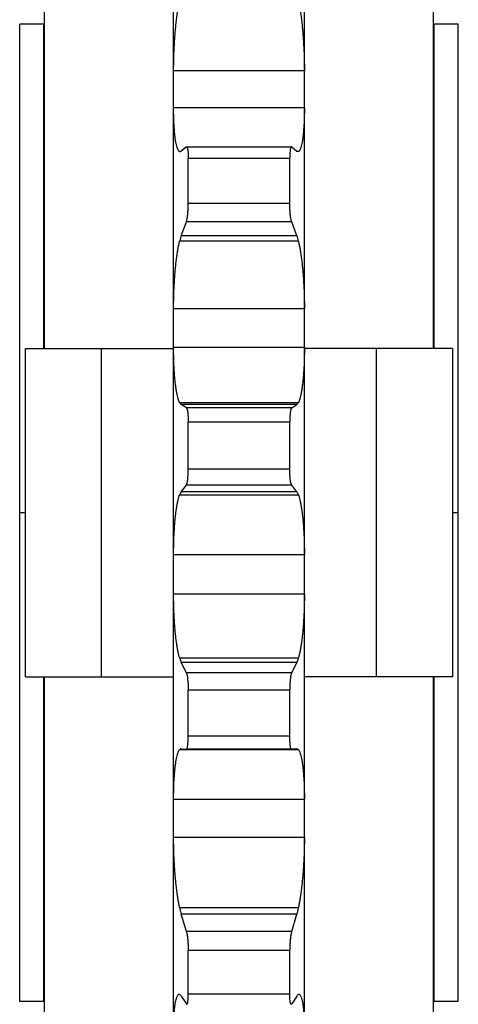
# Model space of a CAD drawing. Header units: inches. Extents: x 0 to 22, y 0 to 17.
# Tile 4 of 6: x 15.5 to 17.2, y 7.5 to 11.2. Entities that reach past the tile are written whole.
import ezdxf

# ---------------------------------------------------------------- set-up
doc = ezdxf.new("R2010")
doc.units = ezdxf.units.IN
doc.header["$LTSCALE"] = 1.21
doc.header["$MEASUREMENT"] = 0
doc.layers.get('0').update_dxf_attribs({"linetype": 'CONTINUOUS'})
doc.layers.add('ALL_FEATURES', color=7, linetype='CONTINUOUS')

msp = doc.modelspace()

# ---------------------------------------------------------------- linework, layer by layer
at = {"color": 7, "linetype": 'CONTINUOUS'}
for p, q in [((16.1133, 4.7659), (16.1133, 13.6674)), ((16.6111, 4.7659), (16.6111, 13.6674)), ((15.5272, 7.5142), (15.5272, 11.2322)), ((15.6187, 11.2322), (15.5272, 11.2322)), ((15.6187, 9.9982), (15.6187, 11.2322)), ((17.1057, 9.9982), (17.1057, 11.2322)), ((17.1972, 11.2322), (17.1057, 11.2322)), ((17.1972, 7.5142), (17.1972, 11.2322)), ((15.6187, 11.1232), (15.6222, 11.1232)), ((17.1022, 11.1232), (17.1057, 11.1232)), ((16.1133, 11.0557), (16.6111, 11.0557)), ((16.6111, 10.914), (16.1133, 10.914)), ((16.1617, 10.765), (16.1425, 10.749)), ((16.1617, 10.765), (16.1627, 10.7654)), ((16.1627, 10.7654), (16.5617, 10.7654)), ((16.5627, 10.765), (16.5617, 10.7654)), ((16.5627, 10.765), (16.5819, 10.749)), ((16.1365, 10.7471), (16.1378, 10.747)), ((16.1386, 10.7471), (16.1378, 10.7471)), ((16.1688, 10.5492), (16.1688, 10.7214)), ((16.5556, 10.7214), (16.1688, 10.7214)), ((16.5556, 10.5492), (16.5556, 10.7214)), ((16.5878, 10.7471), (16.5857, 10.7471)), ((16.5878, 10.7471), (16.5866, 10.747)), ((16.5556, 10.5492), (16.1688, 10.5492)), ((16.1425, 10.4268), (16.1617, 10.4798)), ((16.5627, 10.4798), (16.1617, 10.4798)), ((16.5819, 10.4268), (16.5627, 10.4798)), ((16.5819, 10.4268), (16.1425, 10.4268)), ((16.1365, 10.4073), (16.5878, 10.4073)), ((16.1133, 10.1506), (16.6111, 10.1506)), ((16.6111, 10.0012), (16.1133, 10.0012)), ((16.5878, 9.7918), (16.1365, 9.7918)), ((16.5819, 9.7849), (16.1425, 9.7849)), ((16.1617, 9.7727), (16.1425, 9.7849)), ((16.5627, 9.7727), (16.5819, 9.7849)), ((16.5627, 9.7727), (16.1617, 9.7727)), ((16.1688, 9.5394), (16.1688, 9.7171)), ((16.5556, 9.7171), (16.1688, 9.7171)), ((16.5556, 9.5394), (16.5556, 9.7171)), ((16.5556, 9.5394), (16.1688, 9.5394)), ((16.1425, 9.4525), (16.1617, 9.4785)), ((16.5627, 9.4785), (16.1617, 9.4785)), ((16.5819, 9.4525), (16.5627, 9.4785)), ((16.1365, 9.4412), (16.5878, 9.4412)), ((16.5819, 9.4525), (16.1425, 9.4525)), ((15.5497, 9.3732), (15.5272, 9.3732)), ((17.1972, 9.3732), (17.1747, 9.3732)), ((16.1133, 9.2136), (16.6111, 9.2136)), ((16.6111, 9.0627), (16.1133, 9.0627)), ((16.5878, 8.8194), (16.1365, 8.8194)), ((16.5819, 8.8039), (16.1425, 8.8039)), ((16.1617, 8.7642), (16.1425, 8.8039)), ((16.5627, 8.7642), (16.5819, 8.8039)), ((15.6187, 7.5142), (15.6187, 8.7482)), ((16.5627, 8.7642), (16.1617, 8.7642)), ((17.1057, 7.5142), (17.1057, 8.7482)), ((16.5556, 8.6986), (16.1688, 8.6986)), ((16.1688, 8.5228), (16.1688, 8.6986)), ((16.5556, 8.5228), (16.5556, 8.6986)), ((16.5556, 8.5228), (16.1688, 8.5228)), ((16.1365, 8.4723), (16.5878, 8.4723)), ((16.1425, 8.4749), (16.1419, 8.4749)), ((16.1425, 8.4749), (16.1617, 8.473)), ((16.1617, 8.473), (16.1618, 8.473)), ((16.5625, 8.473), (16.1618, 8.473)), ((16.5627, 8.473), (16.5625, 8.473)), ((16.5819, 8.4749), (16.5627, 8.473)), ((16.5819, 8.4749), (16.5825, 8.4749)), ((16.1133, 8.2832), (16.6111, 8.2832)), ((16.6111, 8.1369), (16.1133, 8.1369)), ((16.5878, 7.8696), (16.1365, 7.8696)), ((16.5819, 7.8462), (16.1425, 7.8462)), ((16.1617, 7.7805), (16.1425, 7.8462)), ((16.5627, 7.7805), (16.5819, 7.8462)), ((16.5627, 7.7805), (16.1617, 7.7805)), ((16.5556, 7.7078), (16.1688, 7.7078)), ((16.1688, 7.541), (16.1688, 7.7078)), ((16.5556, 7.541), (16.5556, 7.7078)), ((15.6187, 7.6232), (15.6222, 7.6232)), ((17.1022, 7.6232), (17.1057, 7.6232)), ((16.1342, 7.541), (16.1365, 7.5404)), ((16.1425, 7.5341), (16.1617, 7.5043)), ((16.5556, 7.541), (16.1688, 7.541)), ((16.5819, 7.5341), (16.5627, 7.5043)), ((16.5878, 7.5404), (16.5902, 7.541)), ((15.6187, 7.5142), (15.5272, 7.5142)), ((17.1972, 7.5142), (17.1057, 7.5142))]:
    msp.add_line(p, q, dxfattribs=at)
for points, knots in [([(16.1133, 11.0557), (16.1133, 11.063), (16.1134, 11.0777), (16.1139, 11.1), (16.1146, 11.1226), (16.1157, 11.1455), (16.117, 11.1683), (16.1187, 11.1909), (16.1206, 11.2132), (16.1227, 11.235), (16.125, 11.2561), (16.1276, 11.2764), (16.1304, 11.2957), (16.1333, 11.3138), (16.1354, 11.3254), (16.1365, 11.331)], [0, 0, 0, 0, 0.078624, 0.159539, 0.24171, 0.324405, 0.407427, 0.489819, 0.57072, 0.650056, 0.727109, 0.801017, 0.871573, 0.938198, 1, 1, 1, 1]), ([(16.5878, 11.331), (16.5889, 11.3254), (16.5911, 11.3138), (16.594, 11.2957), (16.5968, 11.2764), (16.5993, 11.2561), (16.6017, 11.235), (16.6038, 11.2132), (16.6057, 11.1909), (16.6073, 11.1683), (16.6087, 11.1455), (16.6097, 11.1226), (16.6105, 11.1), (16.611, 11.0777), (16.6111, 11.063), (16.6111, 11.0557)], [0, 0, 0, 0, 0.061802, 0.128427, 0.198983, 0.272891, 0.349944, 0.42928, 0.510181, 0.592573, 0.675595, 0.75829, 0.840461, 0.921376, 1, 1, 1, 1]), ([(16.1365, 10.7471), (16.1354, 10.7474), (16.1329, 10.7492), (16.13, 10.7535), (16.1274, 10.7597), (16.1249, 10.7679), (16.1225, 10.7779), (16.1204, 10.7898), (16.1186, 10.8034), (16.117, 10.8186), (16.1156, 10.8353), (16.1146, 10.8534), (16.1138, 10.8727), (16.1134, 10.893), (16.1133, 10.9069), (16.1133, 10.914)], [0, 0, 0, 0, 0.021099, 0.050332, 0.089636, 0.139414, 0.19983, 0.270357, 0.350376, 0.439874, 0.538004, 0.643646, 0.756574, 0.875863, 1, 1, 1, 1]), ([(16.6111, 10.914), (16.6111, 10.9069), (16.611, 10.893), (16.6105, 10.8727), (16.6098, 10.8534), (16.6087, 10.8353), (16.6074, 10.8186), (16.6058, 10.8034), (16.6039, 10.7898), (16.6018, 10.7779), (16.5995, 10.7679), (16.597, 10.7597), (16.5943, 10.7535), (16.5915, 10.7492), (16.589, 10.7474), (16.5878, 10.7471)], [0, 0, 0, 0, 0.124137, 0.243426, 0.356354, 0.461996, 0.560126, 0.649624, 0.729643, 0.80017, 0.860586, 0.910364, 0.949668, 0.978901, 1, 1, 1, 1]), ([(16.1627, 10.7653), (16.1627, 10.7653), (16.1633, 10.7653), (16.1643, 10.7643), (16.1652, 10.7622), (16.1661, 10.759), (16.1669, 10.7548), (16.1676, 10.7496), (16.1681, 10.7435), (16.1685, 10.7367), (16.1687, 10.7292), (16.1688, 10.7241), (16.1688, 10.7214)], [0, 0, 0, 0, 0.004811, 0.035563, 0.085668, 0.158847, 0.25437, 0.370942, 0.506791, 0.658405, 0.824247, 1, 1, 1, 1]), ([(16.5617, 10.7653), (16.5616, 10.7653), (16.5611, 10.7653), (16.5601, 10.7643), (16.5592, 10.7622), (16.5583, 10.759), (16.5575, 10.7548), (16.5568, 10.7496), (16.5563, 10.7435), (16.5559, 10.7367), (16.5556, 10.7292), (16.5556, 10.7241), (16.5556, 10.7214)], [0, 0, 0, 0, 0.004811, 0.035563, 0.085668, 0.158847, 0.25437, 0.370942, 0.506791, 0.658405, 0.824247, 1, 1, 1, 1]), ([(16.1378, 10.747), (16.1383, 10.747), (16.1401, 10.7473), (16.1416, 10.7483), (16.1425, 10.749)], [0, 0, 0, 0, 0.332976, 1, 1, 1, 1]), ([(16.5866, 10.747), (16.586, 10.747), (16.5843, 10.7473), (16.5828, 10.7483), (16.5819, 10.749)], [0, 0, 0, 0, 0.332976, 1, 1, 1, 1]), ([(16.1617, 10.4798), (16.1622, 10.481), (16.163, 10.4839), (16.1641, 10.4887), (16.1651, 10.4944), (16.166, 10.501), (16.1668, 10.5082), (16.1675, 10.516), (16.1681, 10.5241), (16.1685, 10.5325), (16.1687, 10.5409), (16.1688, 10.5465), (16.1688, 10.5492)], [0, 0, 0, 0, 0.056726, 0.127772, 0.211403, 0.30675, 0.411284, 0.523185, 0.640536, 0.760274, 0.881155, 1, 1, 1, 1]), ([(16.5627, 10.4798), (16.5622, 10.481), (16.5614, 10.4839), (16.5603, 10.4887), (16.5593, 10.4944), (16.5583, 10.501), (16.5575, 10.5082), (16.5568, 10.516), (16.5563, 10.5241), (16.5559, 10.5325), (16.5556, 10.5409), (16.5556, 10.5465), (16.5556, 10.5492)], [0, 0, 0, 0, 0.056726, 0.127772, 0.211403, 0.30675, 0.411284, 0.523185, 0.640536, 0.760274, 0.881155, 1, 1, 1, 1]), ([(16.1425, 10.4268), (16.1414, 10.4238), (16.1393, 10.4173), (16.1375, 10.4108), (16.1365, 10.4073)], [0, 0, 0, 0, 0.467308, 1, 1, 1, 1]), ([(16.5819, 10.4268), (16.583, 10.4238), (16.5851, 10.4173), (16.5869, 10.4108), (16.5878, 10.4073)], [0, 0, 0, 0, 0.467308, 1, 1, 1, 1]), ([(16.1133, 10.1506), (16.1133, 10.1582), (16.1134, 10.1734), (16.1138, 10.1963), (16.1146, 10.2192), (16.1157, 10.2418), (16.117, 10.2639), (16.1187, 10.2855), (16.1205, 10.3063), (16.1227, 10.3262), (16.125, 10.3451), (16.1276, 10.3627), (16.1303, 10.3789), (16.1332, 10.3937), (16.1354, 10.4029), (16.1365, 10.4073)], [0, 0, 0, 0, 0.088211, 0.177254, 0.265991, 0.353646, 0.440011, 0.52409, 0.605014, 0.68271, 0.756461, 0.825435, 0.889427, 0.947883, 1, 1, 1, 1]), ([(16.5878, 10.4073), (16.589, 10.4029), (16.5911, 10.3937), (16.5941, 10.3789), (16.5968, 10.3627), (16.5994, 10.3451), (16.6017, 10.3262), (16.6038, 10.3063), (16.6057, 10.2855), (16.6073, 10.2639), (16.6087, 10.2418), (16.6098, 10.2192), (16.6105, 10.1963), (16.611, 10.1734), (16.6111, 10.1582), (16.6111, 10.1506)], [0, 0, 0, 0, 0.052117, 0.110573, 0.174565, 0.243539, 0.31729, 0.394986, 0.47591, 0.559989, 0.646354, 0.734009, 0.822746, 0.911789, 1, 1, 1, 1]), ([(16.1365, 9.7918), (16.1353, 9.7939), (16.1331, 9.7989), (16.1302, 9.8076), (16.1275, 9.8181), (16.1249, 9.8304), (16.1226, 9.8444), (16.1205, 9.86), (16.1186, 9.877), (16.117, 9.8954), (16.1157, 9.9149), (16.1146, 9.9354), (16.1138, 9.9568), (16.1134, 9.9788), (16.1133, 9.9937), (16.1133, 10.0012)], [0, 0, 0, 0, 0.03431, 0.077396, 0.128865, 0.188319, 0.255613, 0.330012, 0.410817, 0.497969, 0.590601, 0.687643, 0.788873, 0.893436, 1, 1, 1, 1]), ([(16.6111, 10.0012), (16.6111, 9.9937), (16.611, 9.9788), (16.6105, 9.9568), (16.6098, 9.9354), (16.6087, 9.9149), (16.6074, 9.8954), (16.6058, 9.877), (16.6039, 9.86), (16.6018, 9.8444), (16.5994, 9.8304), (16.5969, 9.8181), (16.5942, 9.8076), (16.5913, 9.7989), (16.589, 9.7939), (16.5878, 9.7918)], [0, 0, 0, 0, 0.106564, 0.211127, 0.312357, 0.409399, 0.502031, 0.589183, 0.669988, 0.744387, 0.811681, 0.871135, 0.922604, 0.96569, 1, 1, 1, 1]), ([(16.1365, 9.7918), (16.1374, 9.7903), (16.1391, 9.7878), (16.1413, 9.7856), (16.1425, 9.7849)], [0, 0, 0, 0, 0.562013, 1, 1, 1, 1]), ([(16.5878, 9.7918), (16.587, 9.7903), (16.5853, 9.7878), (16.583, 9.7856), (16.5819, 9.7849)], [0, 0, 0, 0, 0.562013, 1, 1, 1, 1]), ([(16.1617, 9.7727), (16.1622, 9.7724), (16.1631, 9.7711), (16.1642, 9.7686), (16.1652, 9.7649), (16.1661, 9.7602), (16.1669, 9.7546), (16.1675, 9.7482), (16.1681, 9.7411), (16.1685, 9.7334), (16.1687, 9.7254), (16.1688, 9.7199), (16.1688, 9.7171)], [0, 0, 0, 0, 0.031332, 0.080014, 0.146666, 0.231193, 0.331603, 0.446224, 0.573159, 0.709095, 0.852629, 1, 1, 1, 1]), ([(16.5627, 9.7727), (16.5622, 9.7724), (16.5612, 9.7711), (16.5602, 9.7686), (16.5592, 9.7649), (16.5583, 9.7602), (16.5575, 9.7546), (16.5568, 9.7482), (16.5563, 9.7411), (16.5559, 9.7334), (16.5556, 9.7254), (16.5556, 9.7199), (16.5556, 9.7171)], [0, 0, 0, 0, 0.031332, 0.080014, 0.146666, 0.231193, 0.331603, 0.446224, 0.573159, 0.709095, 0.852629, 1, 1, 1, 1]), ([(16.1617, 9.4785), (16.1622, 9.4792), (16.1631, 9.481), (16.1641, 9.4844), (16.1651, 9.4887), (16.166, 9.4941), (16.1669, 9.5003), (16.1675, 9.5073), (16.1681, 9.5148), (16.1685, 9.5228), (16.1687, 9.531), (16.1688, 9.5366), (16.1688, 9.5394)], [0, 0, 0, 0, 0.040144, 0.097164, 0.170301, 0.259047, 0.361163, 0.474901, 0.598349, 0.728277, 0.863343, 1, 1, 1, 1]), ([(16.5627, 9.4785), (16.5622, 9.4792), (16.5613, 9.481), (16.5602, 9.4844), (16.5592, 9.4887), (16.5583, 9.4941), (16.5575, 9.5003), (16.5568, 9.5073), (16.5563, 9.5148), (16.5559, 9.5228), (16.5556, 9.531), (16.5556, 9.5366), (16.5556, 9.5394)], [0, 0, 0, 0, 0.040144, 0.097164, 0.170301, 0.259047, 0.361163, 0.474901, 0.598349, 0.728277, 0.863343, 1, 1, 1, 1]), ([(16.1133, 9.2136), (16.1133, 9.2213), (16.1134, 9.2364), (16.1138, 9.259), (16.1146, 9.2811), (16.1157, 9.3025), (16.117, 9.3231), (16.1186, 9.3428), (16.1205, 9.3612), (16.1226, 9.3784), (16.125, 9.3942), (16.1275, 9.4084), (16.1302, 9.421), (16.1331, 9.4318), (16.1354, 9.4383), (16.1365, 9.4412)], [0, 0, 0, 0, 0.099654, 0.198382, 0.294924, 0.388455, 0.478758, 0.564789, 0.645677, 0.721356, 0.791116, 0.854176, 0.910357, 0.95917, 1, 1, 1, 1]), ([(16.1425, 9.4525), (16.1414, 9.4509), (16.1392, 9.4473), (16.1374, 9.4434), (16.1365, 9.4412)], [0, 0, 0, 0, 0.448158, 1, 1, 1, 1]), ([(16.5819, 9.4525), (16.583, 9.4509), (16.5852, 9.4473), (16.5869, 9.4434), (16.5878, 9.4412)], [0, 0, 0, 0, 0.448158, 1, 1, 1, 1]), ([(16.5878, 9.4412), (16.589, 9.4383), (16.5912, 9.4318), (16.5941, 9.421), (16.5969, 9.4084), (16.5994, 9.3942), (16.6018, 9.3784), (16.6039, 9.3612), (16.6057, 9.3428), (16.6074, 9.3231), (16.6087, 9.3025), (16.6098, 9.2811), (16.6105, 9.259), (16.611, 9.2364), (16.6111, 9.2213), (16.6111, 9.2136)], [0, 0, 0, 0, 0.04083, 0.089643, 0.145824, 0.208884, 0.278644, 0.354323, 0.435211, 0.521242, 0.611545, 0.705076, 0.801618, 0.900346, 1, 1, 1, 1]), ([(16.1365, 8.8194), (16.1354, 8.823), (16.1332, 8.8309), (16.1303, 8.8438), (16.1275, 8.8582), (16.125, 8.8742), (16.1226, 8.8916), (16.1205, 8.9103), (16.1186, 8.93), (16.117, 8.9507), (16.1157, 8.9722), (16.1146, 8.9944), (16.1138, 9.0169), (16.1134, 9.0398), (16.1133, 9.0551), (16.1133, 9.0627)], [0, 0, 0, 0, 0.046734, 0.100617, 0.160917, 0.227104, 0.298979, 0.375734, 0.456653, 0.541664, 0.629899, 0.720336, 0.812765, 0.906385, 1, 1, 1, 1]), ([(16.6111, 9.0627), (16.6111, 9.0551), (16.611, 9.0398), (16.6105, 9.0169), (16.6098, 8.9944), (16.6087, 8.9722), (16.6074, 8.9507), (16.6057, 8.93), (16.6039, 8.9103), (16.6017, 8.8916), (16.5994, 8.8742), (16.5968, 8.8582), (16.5941, 8.8438), (16.5912, 8.8309), (16.589, 8.823), (16.5878, 8.8194)], [0, 0, 0, 0, 0.093615, 0.187235, 0.279664, 0.370101, 0.458336, 0.543347, 0.624266, 0.701021, 0.772896, 0.839083, 0.899383, 0.953266, 1, 1, 1, 1]), ([(16.1365, 8.8194), (16.1374, 8.8165), (16.1392, 8.8113), (16.1414, 8.8062), (16.1425, 8.8039)], [0, 0, 0, 0, 0.54085, 1, 1, 1, 1]), ([(16.5878, 8.8194), (16.5869, 8.8165), (16.5851, 8.8113), (16.583, 8.8062), (16.5819, 8.8039)], [0, 0, 0, 0, 0.54085, 1, 1, 1, 1]), ([(16.1617, 8.7642), (16.1622, 8.7632), (16.163, 8.7608), (16.1641, 8.7568), (16.1651, 8.7517), (16.166, 8.7457), (16.1668, 8.7389), (16.1675, 8.7315), (16.1681, 8.7236), (16.1685, 8.7154), (16.1687, 8.7071), (16.1688, 8.7015), (16.1688, 8.6986)], [0, 0, 0, 0, 0.048735, 0.113144, 0.19185, 0.284123, 0.387556, 0.50036, 0.620615, 0.745178, 0.872757, 1, 1, 1, 1]), ([(16.5627, 8.7642), (16.5622, 8.7632), (16.5613, 8.7608), (16.5603, 8.7568), (16.5593, 8.7517), (16.5583, 8.7457), (16.5575, 8.7389), (16.5568, 8.7315), (16.5563, 8.7236), (16.5559, 8.7154), (16.5556, 8.7071), (16.5556, 8.7015), (16.5556, 8.6986)], [0, 0, 0, 0, 0.048735, 0.113144, 0.19185, 0.284123, 0.387556, 0.50036, 0.620615, 0.745178, 0.872757, 1, 1, 1, 1]), ([(16.1618, 8.473), (16.1622, 8.473), (16.1632, 8.4736), (16.1642, 8.4754), (16.1652, 8.4783), (16.1661, 8.4823), (16.1669, 8.4872), (16.1676, 8.493), (16.1681, 8.4997), (16.1685, 8.507), (16.1687, 8.5147), (16.1688, 8.5201), (16.1688, 8.5228)], [0, 0, 0, 0, 0.022298, 0.061737, 0.120681, 0.199988, 0.298087, 0.413437, 0.544185, 0.686926, 0.8402, 1, 1, 1, 1]), ([(16.5625, 8.473), (16.5622, 8.473), (16.5611, 8.4736), (16.5602, 8.4754), (16.5592, 8.4783), (16.5583, 8.4823), (16.5575, 8.4872), (16.5568, 8.493), (16.5563, 8.4997), (16.5559, 8.507), (16.5556, 8.5147), (16.5556, 8.5201), (16.5556, 8.5228)], [0, 0, 0, 0, 0.022298, 0.061737, 0.120681, 0.199988, 0.298087, 0.413437, 0.544185, 0.686926, 0.8402, 1, 1, 1, 1]), ([(16.1133, 8.2832), (16.1133, 8.2906), (16.1134, 8.305), (16.1138, 8.3264), (16.1146, 8.3468), (16.1157, 8.3662), (16.117, 8.3844), (16.1186, 8.4012), (16.1205, 8.4166), (16.1226, 8.4304), (16.1249, 8.4425), (16.1274, 8.4528), (16.1301, 8.4612), (16.133, 8.4677), (16.1353, 8.4711), (16.1365, 8.4723)], [0, 0, 0, 0, 0.114644, 0.226007, 0.332673, 0.433753, 0.529023, 0.617387, 0.697981, 0.770764, 0.835062, 0.89021, 0.936151, 0.972695, 1, 1, 1, 1]), ([(16.1419, 8.4749), (16.1411, 8.4749), (16.139, 8.4745), (16.1374, 8.4732), (16.1365, 8.4723)], [0, 0, 0, 0, 0.406251, 1, 1, 1, 1]), ([(16.5825, 8.4749), (16.5833, 8.4749), (16.5853, 8.4745), (16.587, 8.4732), (16.5878, 8.4723)], [0, 0, 0, 0, 0.406251, 1, 1, 1, 1]), ([(16.5878, 8.4723), (16.5891, 8.4711), (16.5914, 8.4677), (16.5942, 8.4612), (16.597, 8.4528), (16.5995, 8.4425), (16.6018, 8.4304), (16.6039, 8.4166), (16.6058, 8.4012), (16.6074, 8.3844), (16.6087, 8.3662), (16.6098, 8.3468), (16.6105, 8.3264), (16.611, 8.305), (16.6111, 8.2906), (16.6111, 8.2832)], [0, 0, 0, 0, 0.027305, 0.063849, 0.10979, 0.164938, 0.229236, 0.302019, 0.382613, 0.470977, 0.566247, 0.667327, 0.773993, 0.885356, 1, 1, 1, 1]), ([(16.1365, 7.8696), (16.1354, 7.8746), (16.1333, 7.8851), (16.1303, 7.9016), (16.1276, 7.9194), (16.125, 7.9385), (16.1227, 7.9586), (16.1205, 7.9795), (16.1187, 8.0012), (16.117, 8.0234), (16.1157, 8.046), (16.1146, 8.0689), (16.1138, 8.0917), (16.1134, 8.1144), (16.1133, 8.1295), (16.1133, 8.1369)], [0, 0, 0, 0, 0.057101, 0.119768, 0.187148, 0.25867, 0.334129, 0.412676, 0.493592, 0.576804, 0.661447, 0.746544, 0.831892, 0.916739, 1, 1, 1, 1]), ([(16.6111, 8.1369), (16.6111, 8.1295), (16.611, 8.1144), (16.6105, 8.0917), (16.6098, 8.0689), (16.6087, 8.046), (16.6073, 8.0234), (16.6057, 8.0012), (16.6038, 7.9795), (16.6017, 7.9586), (16.5994, 7.9385), (16.5968, 7.9194), (16.594, 7.9016), (16.5911, 7.8851), (16.5889, 7.8746), (16.5878, 7.8696)], [0, 0, 0, 0, 0.083261, 0.168108, 0.253456, 0.338553, 0.423196, 0.506408, 0.587324, 0.665871, 0.74133, 0.812852, 0.880232, 0.942899, 1, 1, 1, 1]), ([(16.1365, 7.8696), (16.1375, 7.8654), (16.1393, 7.8576), (16.1414, 7.8499), (16.1425, 7.8462)], [0, 0, 0, 0, 0.526371, 1, 1, 1, 1]), ([(16.5878, 7.8696), (16.5869, 7.8654), (16.5851, 7.8576), (16.583, 7.8499), (16.5819, 7.8462)], [0, 0, 0, 0, 0.526371, 1, 1, 1, 1]), ([(16.1617, 7.7805), (16.1622, 7.779), (16.163, 7.7757), (16.1641, 7.7702), (16.1651, 7.7638), (16.166, 7.7568), (16.1668, 7.7492), (16.1675, 7.7411), (16.1681, 7.7328), (16.1685, 7.7244), (16.1687, 7.7161), (16.1688, 7.7105), (16.1688, 7.7078)], [0, 0, 0, 0, 0.064155, 0.141276, 0.229375, 0.32749, 0.432988, 0.544031, 0.658709, 0.774031, 0.888802, 1, 1, 1, 1]), ([(16.5627, 7.7805), (16.5622, 7.779), (16.5614, 7.7757), (16.5603, 7.7702), (16.5593, 7.7638), (16.5584, 7.7568), (16.5575, 7.7492), (16.5568, 7.7411), (16.5563, 7.7328), (16.5559, 7.7244), (16.5556, 7.7161), (16.5556, 7.7105), (16.5556, 7.7078)], [0, 0, 0, 0, 0.064155, 0.141276, 0.229375, 0.32749, 0.432988, 0.544031, 0.658709, 0.774031, 0.888802, 1, 1, 1, 1]), ([(16.1133, 7.3974), (16.1133, 7.4042), (16.1134, 7.4174), (16.1138, 7.4366), (16.1146, 7.4545), (16.1156, 7.4711), (16.117, 7.4861), (16.1186, 7.4995), (16.1204, 7.5112), (16.1225, 7.521), (16.1248, 7.529), (16.1273, 7.535), (16.1299, 7.5391), (16.1325, 7.5409), (16.1339, 7.541), (16.1342, 7.541)], [0, 0, 0, 0, 0.136813, 0.266732, 0.388116, 0.499994, 0.602142, 0.693406, 0.772972, 0.840886, 0.896652, 0.940047, 0.971927, 0.994846, 1, 1, 1, 1]), ([(16.1425, 7.5341), (16.1416, 7.5355), (16.1399, 7.5378), (16.1376, 7.5398), (16.1365, 7.5404)], [0, 0, 0, 0, 0.567318, 1, 1, 1, 1]), ([(16.1635, 7.5029), (16.1636, 7.5029), (16.1644, 7.503), (16.1653, 7.5045), (16.1661, 7.5068), (16.1669, 7.5103), (16.1676, 7.5148), (16.1681, 7.5203), (16.1685, 7.5266), (16.1687, 7.5336), (16.1688, 7.5385), (16.1688, 7.541)], [0, 0, 0, 0, 0.01335, 0.053112, 0.117687, 0.208564, 0.325026, 0.465492, 0.626385, 0.806107, 1, 1, 1, 1]), ([(16.5609, 7.5029), (16.5607, 7.5029), (16.56, 7.503), (16.5591, 7.5045), (16.5582, 7.5068), (16.5575, 7.5103), (16.5568, 7.5148), (16.5563, 7.5203), (16.5559, 7.5266), (16.5556, 7.5336), (16.5556, 7.5385), (16.5556, 7.541)], [0, 0, 0, 0, 0.01335, 0.053112, 0.117687, 0.208564, 0.325026, 0.465492, 0.626385, 0.806107, 1, 1, 1, 1]), ([(16.5819, 7.5341), (16.5828, 7.5355), (16.5845, 7.5378), (16.5867, 7.5398), (16.5878, 7.5404)], [0, 0, 0, 0, 0.567318, 1, 1, 1, 1]), ([(16.5902, 7.541), (16.5904, 7.541), (16.5918, 7.5409), (16.5945, 7.5391), (16.5971, 7.535), (16.5996, 7.529), (16.6019, 7.521), (16.604, 7.5112), (16.6058, 7.4995), (16.6074, 7.4861), (16.6087, 7.4711), (16.6098, 7.4545), (16.6105, 7.4366), (16.611, 7.4174), (16.6111, 7.4042), (16.6111, 7.3974)], [0, 0, 0, 0, 0.005154, 0.028073, 0.059953, 0.103348, 0.159114, 0.227028, 0.306594, 0.397858, 0.500006, 0.611884, 0.733268, 0.863187, 1, 1, 1, 1]), ([(16.1617, 7.5043), (16.162, 7.5038), (16.1625, 7.5031), (16.1633, 7.5029), (16.1635, 7.5029)], [0, 0, 0, 0, 0.742345, 1, 1, 1, 1]), ([(16.5627, 7.5043), (16.5624, 7.5038), (16.5619, 7.5031), (16.5611, 7.5029), (16.5609, 7.5029)], [0, 0, 0, 0, 0.742345, 1, 1, 1, 1])]:
    msp.add_open_spline(points, degree=3, knots=knots, dxfattribs=at)
at = {"layer": 'ALL_FEATURES', "color": 7, "linetype": 'CONTINUOUS'}
for p, q in [((15.6222, 9.9982), (15.6222, 11.3982)), ((17.1022, 9.9982), (17.1022, 11.3982)), ((15.5497, 8.7482), (15.5497, 9.9982)), ((15.5497, 9.9982), (16.1133, 9.9982)), ((15.8392, 8.7482), (15.8392, 9.9982)), ((17.1747, 9.9982), (16.6111, 9.9982)), ((16.8852, 8.7482), (16.8852, 9.9982)), ((17.1747, 9.9982), (17.1747, 8.7482)), ((15.5497, 8.7482), (16.1133, 8.7482)), ((15.6222, 7.3482), (15.6222, 8.7482)), ((17.1747, 8.7482), (16.6111, 8.7482)), ((17.1022, 7.3482), (17.1022, 8.7482))]:
    msp.add_line(p, q, dxfattribs=at)

doc.saveas('drawing.dxf')
